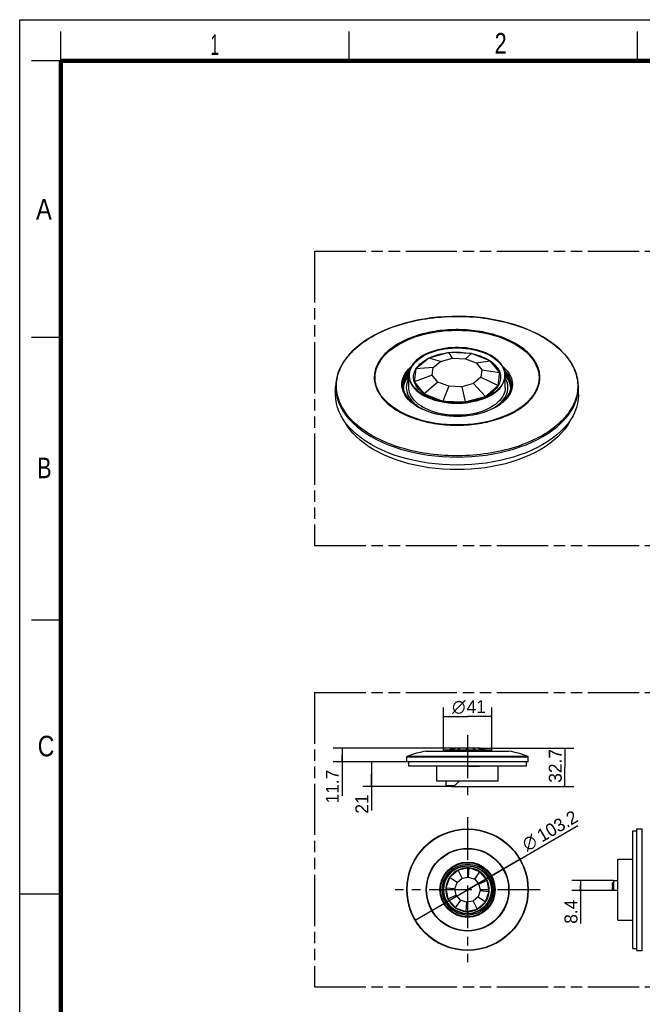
# Model space of a CAD drawing. Header units: millimetres. Extents: x 0 to 210, y 0 to 297.
# Tile 2 of 7: x 0 to 106, y 130 to 297. Entities that reach past the tile are written whole.
import ezdxf
from ezdxf.enums import TextEntityAlignment as Align

# ---------------------------------------------------------------- set-up
doc = ezdxf.new("R2010")
doc.units = ezdxf.units.MM
doc.header["$LTSCALE"] = 19.36
doc.linetypes.add('CENTER', pattern=[0.6, 0.375, -0.075, 0.075, -0.075])
doc.linetypes.add('PHANTOM', pattern=[0.8, 0.45, -0.05, 0.1, -0.05, 0.1, -0.05])
doc.layers.get('0').update_dxf_attribs({"linetype": 'CONTINUOUS'})
for name, color, linetype in [('DEFAULT_3', 7, 'PHANTOM'), ('Z_DIM_2D', 7, 'CONTINUOUS'), ('Z_START_DATUMS', 7, 'CONTINUOUS')]:
    doc.layers.add(name, color=color, linetype=linetype)
doc.styles.add('TEXTSTYLE_2', font='txt', dxfattribs={"width": 0.75})
doc.styles.add('TEXTSTYLE_3', font='tridonic-metric-print-light.otf')
doc.styles.add('TEXTSTYLE_4', font='gdt', dxfattribs={"width": 0.7})
doc.dimstyles.new('DIMSTYLE_1', dxfattribs={"dimtxt": 2.2, "dimasz": 3.5, "dimexe": 1.5, "dimexo": 0, "dimgap": 0.55, "dimtad": 1, "dimlfac": 5, "dimdsep": 46, "dimtxsty": 'TEXTSTYLE_3', "dimcen": 0.09, "dimclrt": 5, "dimazin": 2, "dimtp": 0.3, "dimtm": 0.3, "dimtfac": 1, "dimtofl": 0, "dimtmove": 0, "dimatfit": 3, "dimfxl": 0, "dimtolj": 1, "dimarcsym": 0})
doc.dimstyles.new('DIMSTYLE_3', dxfattribs={"dimtxt": 2.2, "dimasz": 3.5, "dimexe": 1.5, "dimexo": 0, "dimtad": 1, "dimlfac": 5, "dimdsep": 46, "dimtxsty": 'TEXTSTYLE_3', "dimcen": 0.09, "dimclrt": 5, "dimazin": 2, "dimtp": 0.3, "dimtm": 0.3, "dimtfac": 1, "dimtmove": 0, "dimatfit": 2, "dimfxl": 0, "dimtolj": 1, "dimarcsym": 0})
doc.dimstyles.new('DIMSTYLE_4', dxfattribs={"dimtxt": 2.2, "dimasz": 3.5, "dimexe": 1.5, "dimexo": 0, "dimgap": 0.55, "dimtad": 1, "dimlfac": 5, "dimdsep": 46, "dimtxsty": 'TEXTSTYLE_3', "dimcen": 0.09, "dimclrt": 5, "dimazin": 2, "dimtp": 0.2, "dimtm": 0.2, "dimtfac": 1, "dimtofl": 0, "dimtmove": 0, "dimatfit": 3, "dimfxl": 0, "dimtolj": 1, "dimarcsym": 0})

# ---------------------------------------------------------------- blocks, each defined once
blk = doc.blocks.new('*D5')
at = {"layer": 'Z_DIM_2D', "color": 2, "linetype": 'Continuous', "transparency": 16777216}
for p, q in [((76.13, 149.18), (94.88, 160.11)), ((85.05, 154.38), (76.13, 149.18)), ((67.21, 143.99), (76.13, 149.18))]:
    blk.add_line(p, q, dxfattribs=at)
at = {"layer": 'Z_DIM_2D', "color": 5, "linetype": 'Continuous', "transparency": 16777216}
for s, style, p in [('103.2', 'TEXTSTYLE_3', (88.76, 157.18)), ('n', 'TEXTSTYLE_4', (86.22, 155.7))]:
    blk.add_text(s, height=2.2, rotation=30.2311, dxfattribs=dict(at, style=style)).set_placement(p)
blk = doc.blocks.new('_NONE')
blk = doc.blocks.new('*D6')
at = {"layer": 'Z_DIM_2D', "color": 2, "linetype": 'Continuous', "transparency": 16777216}
for p, q in [((65.81, 170.9), (58.31, 170.9)), ((59.81, 170.9), (59.81, 168.8)), ((59.81, 166.7), (59.81, 168.8)), ((59.81, 168.8), (59.81, 162.62)), ((72.86, 166.7), (58.31, 166.7))]:
    blk.add_line(p, q, dxfattribs=at)
at = {"layer": 'Z_DIM_2D', "color": 5, "linetype": 'Continuous', "transparency": 16777216, "style": 'TEXTSTYLE_3'}
blk.add_text('21', height=2.2, rotation=90, dxfattribs=at).set_placement((59.26, 165.38), align=Align.RIGHT)
blk = doc.blocks.new('*D7')
at = {"layer": 'Z_DIM_2D', "color": 2, "linetype": 'Continuous', "transparency": 16777216}
for p, q in [((74.19, 173.24), (53.29, 173.24)), ((54.79, 173.24), (54.79, 172.07)), ((65.81, 170.9), (53.29, 170.9)), ((54.79, 170.9), (54.79, 172.07)), ((54.79, 172.07), (54.79, 165.12))]:
    blk.add_line(p, q, dxfattribs=at)
at = {"layer": 'Z_DIM_2D', "color": 5, "linetype": 'Continuous', "transparency": 16777216, "style": 'TEXTSTYLE_3'}
blk.add_text('11.7', height=2.2, rotation=90, dxfattribs=at).set_placement((54.24, 169.57), align=Align.RIGHT)
blk = doc.blocks.new('*D8')
at = {"layer": 'Z_DIM_2D', "color": 2, "linetype": 'Continuous', "transparency": 16777216}
for p, q in [((77.91, 173.24), (94.18, 173.24)), ((92.68, 173.24), (92.68, 169.97)), ((92.68, 166.7), (92.68, 169.97)), ((73.38, 166.7), (94.18, 166.7))]:
    blk.add_line(p, q, dxfattribs=at)
at = {"layer": 'Z_DIM_2D', "color": 5, "linetype": 'Continuous', "transparency": 16777216, "style": 'TEXTSTYLE_3'}
blk.add_text('32.7', height=2.2, rotation=90, dxfattribs=at).set_placement((92.13, 170.22), align=Align.CENTER)
blk = doc.blocks.new('*D9')
at = {"layer": 'Z_DIM_2D', "color": 2, "linetype": 'Continuous', "transparency": 16777216}
for p, q in [((100.9, 150.73), (93.84, 150.73)), ((95.34, 150.73), (95.34, 149.89)), ((100.9, 149.05), (93.84, 149.05)), ((95.34, 149.05), (95.34, 149.89)), ((95.34, 149.89), (95.34, 143.46))]:
    blk.add_line(p, q, dxfattribs=at)
at = {"layer": 'Z_DIM_2D', "color": 5, "linetype": 'Continuous', "transparency": 16777216, "style": 'TEXTSTYLE_3'}
blk.add_text('8.4', height=2.2, rotation=90, dxfattribs=at).set_placement((94.79, 147.49), align=Align.RIGHT)
blk = doc.blocks.new('*D14')
at = {"layer": 'Z_DIM_2D', "color": 2, "linetype": 'Continuous', "transparency": 16777216}
for p, q in [((72.03, 172.94), (72.03, 180.13)), ((80.23, 172.94), (80.23, 180.13)), ((72.03, 178.63), (76.13, 178.63)), ((80.23, 178.63), (76.13, 178.63))]:
    blk.add_line(p, q, dxfattribs=at)
at = {"layer": 'Z_DIM_2D', "color": 5, "linetype": 'Continuous', "transparency": 16777216}
for s, style, p in [('n', 'TEXTSTYLE_4', (74.64, 179.18)), ('41', 'TEXTSTYLE_3', (77.6, 179.18))]:
    blk.add_text(s, height=2.2, dxfattribs=dict(at, style=style)).set_placement(p, align=Align.CENTER)

msp = doc.modelspace()

# ---------------------------------------------------------------- linework, layer by layer
at = {"color": 2, "linetype": 'Continuous'}
for p, q in [((0, 0), (0, 297)), ((0, 297), (210, 297)), ((7, 290), (7, 295)), ((56, 290), (56, 295)), ((105, 290), (105, 295)), ((7, 290), (2, 290)), ((7, 243), (2, 243)), ((7, 195), (2, 195)), ((0, 148.5), (7, 148.5))]:
    msp.add_line(p, q, dxfattribs=at)
at = {"color": 7, "linetype": 'Continuous'}
for p, q in [((69.5162, 239.4832), (67.3572, 237.6564)), ((72.9681, 240.442), (69.5162, 239.4832)), ((71.5374, 238.9426), (69.5162, 239.4832)), ((71.5374, 238.9426), (73.5432, 239.4998)), ((73.5432, 239.4998), (72.9681, 240.442)), ((76.7878, 240.2759), (72.9681, 240.442)), ((73.5432, 239.4998), (75.7628, 239.4033)), ((75.7628, 239.4033), (76.7878, 240.2759)), ((75.7628, 239.4033), (77.6014, 238.6789)), ((79.9519, 239.0294), (76.7878, 240.2759)), ((67.3572, 237.6564), (67.0695, 235.4511)), ((70.2829, 237.8811), (67.3572, 237.6564)), ((70.1157, 236.5997), (70.2829, 237.8811)), ((70.2829, 237.8811), (71.5374, 238.9426)), ((77.6014, 238.6789), (79.9519, 239.0294)), ((77.6014, 238.6789), (78.5664, 237.5209)), ((81.6126, 237.0365), (79.9519, 239.0294)), ((65.6716, 235.8863), (65.4941, 235.5326)), ((65.9206, 237.2014), (65.6677, 236.8489)), ((65.6732, 235.8888), (65.6732, 236.3184)), ((66.0613, 236.8545), (66.0829, 236.8648)), ((66.0829, 236.8648), (66.1684, 236.9142)), ((66.1411, 234.5128), (66.1411, 236.5704)), ((70.1157, 236.5997), (67.0695, 235.4511)), ((71.0807, 235.4417), (70.1157, 236.5997)), ((78.3992, 236.2395), (77.1447, 235.178)), ((78.5664, 237.5209), (78.3992, 236.2395)), ((78.3992, 236.2395), (81.3249, 234.8312)), ((78.5664, 237.5209), (81.6126, 237.0365)), ((81.3249, 234.8312), (81.6126, 237.0365)), ((82.5411, 234.5128), (82.5411, 236.5704)), ((53.7011, 233.2391), (53.7011, 234.5979)), ((65.0841, 234.9812), (65.1077, 234.5999)), ((65.1077, 234.5999), (65.1783, 234.2206)), ((65.165, 234.9288), (65.1506, 234.6978)), ((65.186, 235.0406), (65.3452, 235.1324)), ((67.0695, 235.4511), (68.7302, 233.4582)), ((71.0807, 235.4417), (68.7302, 233.4582)), ((72.9193, 234.7174), (71.0807, 235.4417)), ((72.9193, 234.7174), (71.8943, 232.2118)), ((75.1389, 234.6208), (72.9193, 234.7174)), ((77.1447, 235.178), (75.1389, 234.6208)), ((75.1389, 234.6208), (75.714, 232.0457)), ((77.1447, 235.178), (79.1659, 233.0044)), ((79.1659, 233.0044), (81.3249, 234.8312)), ((83.488, 234.3335), (83.4817, 234.4505)), ((83.5316, 234.6998), (83.5183, 234.9191)), ((94.9811, 233.2391), (94.9811, 234.5979)), ((68.7302, 233.4582), (71.8943, 232.2118)), ((75.714, 232.0457), (79.1659, 233.0044)), ((67.6513, 231.2872), (67.7954, 231.2021)), ((67.7943, 231.2028), (68.2815, 230.9412)), ((71.8943, 232.2118), (75.714, 232.0457)), ((69.0902, 172.7206), (69.1068, 172.722)), ((69.1068, 172.722), (83.1516, 172.722)), ((72.0292, 172.722), (72.0292, 172.9388)), ((72.0292, 172.9388), (80.2292, 172.9388)), ((73.9853, 173.2388), (73.0579, 172.9388)), ((74.1918, 173.2388), (73.3537, 172.9388)), ((78.2731, 173.2388), (73.9853, 173.2388)), ((74.9174, 173.2388), (74.3932, 172.9388)), ((75.9677, 173.2388), (75.8979, 172.9388)), ((77.0613, 173.2388), (77.4645, 172.9388)), ((77.9051, 173.2388), (78.6733, 172.9388)), ((78.2731, 173.2388), (79.2005, 172.9388)), ((80.2292, 172.722), (80.2292, 172.9388)), ((83.1682, 172.7206), (83.1516, 172.722)), ((65.8092, 170.8988), (65.8092, 171.7309)), ((86.4492, 170.8988), (65.8092, 170.8988)), ((66.1292, 170.1988), (66.1292, 170.8988)), ((86.1292, 170.1988), (86.1292, 170.8988)), ((86.4492, 170.8988), (86.4492, 171.7309)), ((86.1292, 170.1988), (66.1292, 170.1988)), ((70.9292, 167.6388), (70.9292, 170.1988)), ((81.3292, 167.6388), (81.3292, 170.1988)), ((81.3292, 167.6388), (70.9292, 167.6388)), ((72.4592, 167.6388), (72.4592, 166.8988)), ((73.9592, 166.8988), (74.6992, 167.6388)), ((72.4592, 166.8988), (73.9592, 166.8988)), ((72.8592, 166.6988), (72.8592, 166.8988)), ((73.3792, 166.6988), (72.8592, 166.6988)), ((73.3792, 166.8988), (73.3792, 166.6988)), ((104.2026, 139.1824), (104.2026, 159.1824)), ((104.2026, 159.1824), (104.9026, 159.1824)), ((104.9026, 138.8624), (104.9026, 159.5024)), ((104.9026, 159.5024), (105.7347, 159.5024)), ((101.6426, 143.9824), (101.6426, 154.3824)), ((101.6426, 154.3824), (104.2026, 154.3824)), ((74.5251, 152.5166), (73.0729, 151.2679)), ((76.4071, 152.8719), (74.5251, 152.5166)), ((75.1971, 151.1198), (74.5251, 152.5166)), ((76.2907, 151.3263), (76.4071, 152.8719)), ((78.2147, 152.2387), (76.4071, 152.8719)), ((77.341, 150.9583), (78.2147, 152.2387)), ((79.4634, 150.7865), (78.2147, 152.2387)), ((73.0729, 151.2679), (72.4397, 149.4603)), ((74.3532, 150.3942), (73.0729, 151.2679)), ((74.3532, 150.3942), (75.1971, 151.1198)), ((75.1971, 151.1198), (76.2907, 151.3263)), ((76.2907, 151.3263), (77.341, 150.9583)), ((77.341, 150.9583), (78.0666, 150.1145)), ((78.0666, 150.1145), (79.4634, 150.7865)), ((79.8187, 148.9045), (79.4634, 150.7865)), ((100.9026, 150.7324), (100.9026, 149.0524)), ((100.9026, 150.7324), (101.6426, 150.7324)), ((72.4397, 149.4603), (72.795, 147.5783)), ((73.9853, 149.3439), (72.4397, 149.4603)), ((73.9853, 149.3439), (74.3532, 150.3942)), ((74.1918, 148.2503), (73.9853, 149.3439)), ((78.2731, 149.0209), (77.9051, 147.9706)), ((78.0666, 150.1145), (78.2731, 149.0209)), ((78.2731, 149.0209), (79.8187, 148.9045)), ((79.1855, 147.0969), (79.8187, 148.9045)), ((100.7026, 150.3324), (100.7026, 149.8124)), ((100.7026, 150.3324), (100.9026, 150.3324)), ((100.7026, 149.8124), (100.9026, 149.8124)), ((100.7026, 149.6924), (100.7026, 149.1724)), ((100.7026, 149.6924), (100.9026, 149.6924)), ((100.7026, 149.1724), (100.9026, 149.1724)), ((101.6426, 149.0524), (100.9026, 149.0524)), ((74.1918, 148.2503), (72.795, 147.5783)), ((72.795, 147.5783), (74.0437, 146.1261)), ((74.9174, 147.4064), (74.0437, 146.1261)), ((74.9174, 147.4064), (74.1918, 148.2503)), ((75.9677, 147.0385), (74.9174, 147.4064)), ((77.0613, 147.245), (75.9677, 147.0385)), ((77.9051, 147.9706), (77.0613, 147.245)), ((77.0613, 147.245), (77.7333, 145.8482)), ((77.9051, 147.9706), (79.1855, 147.0969)), ((74.0437, 146.1261), (75.8513, 145.4928)), ((75.9677, 147.0385), (75.8513, 145.4928)), ((75.8513, 145.4928), (77.7333, 145.8482)), ((77.7333, 145.8482), (79.1855, 147.0969)), ((101.6426, 143.9824), (104.2026, 143.9824)), ((104.2026, 139.1824), (104.9026, 139.1824)), ((104.9026, 138.8624), (105.7347, 138.8624))]:
    msp.add_line(p, q, dxfattribs=at)
at = {"color": 9, "linetype": 'Continuous'}
for p, q in [((66.0829, 236.4888), (66.0829, 236.8648)), ((65.7237, 234.8734), (65.7012, 234.5179)), ((65.7012, 234.5179), (65.7225, 234.1623)), ((65.7902, 235.227), (65.7237, 234.8734)), ((83.389, 234.94), (83.5276, 234.7649)), ((83.6409, 234.2584), (83.5218, 233.8773)), ((65.3262, 233.5021), (65.1603, 233.8773)), ((82.8919, 233.7987), (82.9584, 234.1523)), ((67.422, 231.5253), (67.8092, 231.2477)), ((68.1884, 230.9308), (67.6975, 231.1947)), ((67.8092, 231.2477), (68.2317, 230.9856)), ((68.2317, 230.9856), (68.5225, 230.8294)), ((80.1332, 230.8152), (80.4504, 230.9857)), ((80.4504, 230.9857), (80.8712, 231.2467)), ((82.0827, 229.5001), (81.3084, 229.222)), ((67.501, 223.5845), (66.9465, 223.7029)), ((69.0902, 172.7206), (83.1682, 172.7206)), ((65.8092, 171.7309), (86.4492, 171.7309)), ((65.8908, 171.8239), (65.8724, 171.8239)), ((86.3859, 171.8239), (65.8908, 171.8239)), ((105.7347, 159.5024), (105.7347, 138.8624)), ((105.8277, 159.4209), (105.8277, 159.4391)), ((105.8277, 138.9256), (105.8277, 159.4209))]:
    msp.add_line(p, q, dxfattribs=at)
at = {"color": 7, "linetype": 'Continuous', "const_width": 0.7}
for points in [[(7, 7), (7, 290)], [(7, 290), (203, 290)]]:
    msp.add_lwpolyline(points, dxfattribs=at)
at = {"color": 7, "linetype": 'Continuous'}
for points in [[(88.8943, 243.1156), (88.0069, 243.5985), (87.0725, 244.0499), (86.0943, 244.4684), (85.0756, 244.8526), (84.0197, 245.2013), (82.9305, 245.5132), (81.8119, 245.7873), (80.6677, 246.0228), (79.5018, 246.2187), (78.3182, 246.3745), (77.1211, 246.4898), (75.9144, 246.564), (74.7024, 246.597), (73.4891, 246.5886), (72.2788, 246.5389), (71.0756, 246.4481), (69.8836, 246.3164), (68.7069, 246.1443), (67.5497, 245.9324), (66.4157, 245.6814), (65.3089, 245.392), (64.2332, 245.0653), (63.1923, 244.7024), (62.1897, 244.3044), (61.2289, 243.8726), (60.3133, 243.4085), (59.4462, 242.9137), (58.6306, 242.3898), (57.8693, 241.8386), (57.1651, 241.2621), (56.5206, 240.6622), (55.9382, 240.0413), (55.42, 239.4018), (54.9677, 238.7458), (54.5827, 238.0755), (54.2662, 237.3935), (54.0193, 236.7022), (53.8425, 236.0041), (53.7364, 235.3019), (53.7011, 234.5979)], [(94.9811, 234.5979), (94.9487, 235.2713), (94.8516, 235.9431), (94.69, 236.6112), (94.464, 237.2735), (94.1741, 237.9281), (93.821, 238.5727), (93.4057, 239.2052), (92.9295, 239.8233), (92.394, 240.4248), (91.8007, 241.0077), (91.1519, 241.57), (90.4496, 242.1099), (89.6963, 242.6256), (88.8943, 243.1156)], [(80.1393, 239.918), (79.6881, 240.1596), (79.2096, 240.3799), (78.7022, 240.5794), (78.1706, 240.7566), (77.6176, 240.9102), (77.0468, 241.0394), (76.4624, 241.1435), (75.866, 241.222), (75.2595, 241.2747), (74.6473, 241.3013), (74.0335, 241.3012), (73.4216, 241.2747), (72.8154, 241.2219), (72.218, 241.1432), (71.6329, 241.0389), (71.0629, 240.9098), (70.5111, 240.7564), (69.9805, 240.5797), (69.4742, 240.3805), (68.9949, 240.1601), (68.5455, 239.9195), (68.1284, 239.6603), (67.7462, 239.3838), (67.4006, 239.0916), (67.0941, 238.7854), (66.8278, 238.4669), (66.6036, 238.1379), (66.4225, 237.8001), (66.2857, 237.4554), (66.1937, 237.1058), (66.1473, 236.7531), (66.1411, 236.5702)], [(66.3904, 237.4395), (66.5249, 237.7798), (66.7031, 238.1132), (66.9237, 238.438), (67.1859, 238.7523), (67.4879, 239.0546), (67.8284, 239.3431), (68.2052, 239.6162), (68.6164, 239.8723), (69.0595, 240.1099), (69.5322, 240.3277), (70.0315, 240.5246), (70.5549, 240.6993), (71.0993, 240.851), (71.6618, 240.9787), (72.2391, 241.0819), (72.8283, 241.1598), (73.4259, 241.2123), (74.0287, 241.2387), (74.6335, 241.2392), (75.2369, 241.2135), (75.8353, 241.1619), (76.4244, 241.0848), (77.0024, 240.9824), (77.5673, 240.8548), (78.1148, 240.7031), (78.6411, 240.5279), (79.1434, 240.3306), (79.6168, 240.1128), (80.0629, 239.8739)], [(67.3595, 237.6583), (67.4964, 237.8663), (67.652, 238.0699), (67.8266, 238.2694), (68.0193, 238.4636), (68.2292, 238.6516), (68.4558, 238.8329), (68.6987, 239.0073), (68.9568, 239.1739), (69.2284, 239.3318), (69.514, 239.4813)], [(80.0629, 239.8739), (80.4758, 239.6169), (80.8524, 239.3442), (81.1935, 239.0552), (81.4963, 238.7523), (81.7588, 238.4372), (81.9798, 238.1121), (82.1576, 237.7791), (82.2919, 237.4393), (82.382, 237.0938), (82.4274, 236.745), (82.4272, 236.3953), (82.382, 236.0467), (82.2917, 235.7013), (82.1572, 235.361), (81.979, 235.0276), (81.7584, 234.7028), (81.4962, 234.3885), (81.1942, 234.0862), (80.8537, 233.7977), (80.4769, 233.5246), (80.0657, 233.2686), (79.6226, 233.0309), (79.1499, 232.8131), (78.6506, 232.6162), (78.1272, 232.4415), (77.5828, 232.2898), (77.0203, 232.1621), (76.443, 232.0589), (75.8538, 231.981), (75.2562, 231.9285), (74.6534, 231.9021), (74.0486, 231.9016), (73.4452, 231.9273), (72.8468, 231.9789), (72.2577, 232.0561), (71.6797, 232.1585), (71.1148, 232.286), (70.5673, 232.4377), (70.041, 232.6129), (69.5387, 232.8102), (69.0653, 233.028), (68.6192, 233.2669)], [(69.52, 239.4842), (69.8961, 239.6589), (70.2903, 239.8186), (70.7038, 239.9638), (71.1332, 240.0933), (71.5764, 240.2062), (72.0309, 240.3021), (72.4932, 240.3803), (72.9643, 240.4409)], [(72.9722, 240.4418), (73.4492, 240.4845), (73.929, 240.509), (74.4128, 240.5154), (74.8968, 240.5036), (75.3784, 240.4734), (75.8551, 240.4253), (76.3231, 240.3595), (76.7836, 240.276)], [(76.7914, 240.2744), (77.3049, 240.1579), (77.8001, 240.0201), (78.2785, 239.8605), (78.7356, 239.6806), (79.1666, 239.4821), (79.573, 239.2645)], [(79.573, 239.2645), (79.6707, 239.207), (79.766, 239.1488), (79.8587, 239.09), (79.9491, 239.0305)], [(82.541, 236.5706), (82.5357, 236.7415), (82.4905, 237.0946), (82.4, 237.4447), (82.2646, 237.7894), (82.0848, 238.1275), (81.861, 238.4579), (81.5948, 238.7782), (81.2873, 239.0861), (80.9409, 239.38), (80.5586, 239.657), (80.1393, 239.918)], [(66.3857, 237.7072), (66.2164, 237.5425), (65.9206, 237.2014)], [(67.0698, 235.4534), (67.0082, 235.6731), (66.9667, 235.8943), (66.9452, 236.1175), (66.9438, 236.3413), (66.9628, 236.5647), (67.002, 236.7872), (67.0614, 237.0083), (67.1405, 237.2271), (67.239, 237.4422), (67.3569, 237.6541)], [(79.9536, 239.0273), (80.1972, 238.8548), (80.4248, 238.6752), (80.6367, 238.4882), (80.8317, 238.2948)], [(80.8317, 238.2948), (81.0087, 238.0958), (81.1674, 237.8918), (81.3075, 237.6832), (81.4284, 237.4708), (81.5295, 237.2561), (81.6109, 237.0385)], [(65.6677, 236.8489), (65.459, 236.4869), (65.2956, 236.1172), (65.1783, 235.7418), (65.1077, 235.3625), (65.0841, 234.9812)], [(65.7225, 236.4039), (65.5152, 236.0446), (65.3525, 235.6778), (65.2357, 235.3052), (65.165, 234.9288)], [(66.1411, 236.5654), (65.8891, 236.2334), (65.6716, 235.8863)], [(66.1783, 236.9894), (65.9739, 236.7537), (65.7225, 236.4039)], [(66.1411, 236.5702), (66.1464, 236.3993), (66.1916, 236.0462), (66.2821, 235.6961), (66.4175, 235.3514), (66.5973, 235.0133), (66.8211, 234.6829), (67.0873, 234.3626), (67.3948, 234.0547), (67.7412, 233.7608), (68.1235, 233.4838), (68.5428, 233.2228)], [(68.6192, 233.2669), (68.2063, 233.5239), (67.8297, 233.7966), (67.4886, 234.0856), (67.1858, 234.3885), (66.9233, 234.7036), (66.7023, 235.0288), (66.5245, 235.3618), (66.3902, 235.7015), (66.3001, 236.0471), (66.2547, 236.3958), (66.2549, 236.7455), (66.3001, 237.0941), (66.3904, 237.4395)], [(68.5428, 233.2228), (68.994, 232.9812), (69.4725, 232.7609), (69.9799, 232.5614), (70.5115, 232.3842), (71.0645, 232.2306), (71.6353, 232.1014), (72.2197, 231.9974), (72.8161, 231.9188), (73.4226, 231.8661), (74.0348, 231.8395), (74.6486, 231.8396), (75.2605, 231.8661), (75.8667, 231.9189), (76.4641, 231.9976), (77.0492, 232.1019), (77.6192, 232.231), (78.171, 232.3844), (78.7016, 232.5611), (79.2079, 232.7603), (79.6872, 232.9807), (80.1366, 233.2213), (80.5537, 233.4805), (80.9359, 233.757), (81.2815, 234.0492), (81.588, 234.3554), (81.8543, 234.6739), (82.0785, 235.0029), (82.2596, 235.3407), (82.3964, 235.6854), (82.4884, 236.035), (82.5348, 236.3877), (82.541, 236.5706)], [(81.6123, 237.0342), (81.6739, 236.8145), (81.7154, 236.5933), (81.7369, 236.3701), (81.7383, 236.1463), (81.7193, 235.923), (81.6801, 235.7005), (81.6207, 235.4793), (81.5416, 235.2605), (81.4431, 235.0454), (81.3252, 234.8335)], [(83.5183, 234.9191), (83.4486, 235.296), (83.3329, 235.669), (83.1715, 236.0358), (82.9651, 236.3953), (82.7138, 236.7466), (82.504, 236.9893)], [(83.1884, 235.5318), (83.0108, 235.8856), (82.7933, 236.2329), (82.5411, 236.5655)], [(65.1411, 234.8671), (65.1598, 234.5354), (65.2158, 234.206)], [(65.1783, 234.2206), (65.2956, 233.8452), (65.4591, 233.4755), (65.6677, 233.1135), (65.9206, 232.761), (66.2164, 232.4199), (66.5536, 232.0918), (66.9305, 231.7784), (67.3451, 231.4813), (67.6513, 231.2872)], [(65.2182, 234.5614), (65.1875, 234.415), (65.1844, 234.3907)], [(65.2589, 234.8139), (65.2004, 234.451), (65.1941, 234.3335)], [(65.2158, 234.206), (65.3085, 233.8801), (65.4371, 233.559), (65.6006, 233.2441), (65.7983, 232.9361), (66.0293, 232.636), (66.2927, 232.3447), (66.5877, 232.0632)], [(65.4941, 235.5326), (65.3566, 235.1748), (65.2589, 234.8139)], [(68.5428, 231.1652), (68.1244, 231.4257), (67.7428, 231.702), (67.3971, 231.9949), (67.0903, 232.3018), (66.8243, 232.6211), (66.6004, 232.9506), (66.4202, 233.2881), (66.2841, 233.6323), (66.1928, 233.9825), (66.1468, 234.336), (66.1411, 234.5126)], [(68.7285, 233.4603), (68.4849, 233.6328), (68.2573, 233.8124), (68.0454, 233.9994), (67.8504, 234.1928), (67.6734, 234.3918), (67.5147, 234.5958), (67.3746, 234.8044), (67.2537, 235.0168), (67.1526, 235.2315), (67.0712, 235.4491)], [(82.541, 234.5131), (82.5352, 234.3353), (82.4893, 233.982), (82.3978, 233.632), (82.2615, 233.2871), (82.0809, 232.9493), (81.8573, 232.6202), (81.5916, 232.3017), (81.2856, 231.9953), (80.9405, 231.703), (80.5587, 231.4263), (80.142, 231.1669), (79.693, 230.926), (79.2141, 230.7053), (78.7081, 230.5058), (78.1777, 230.3288), (77.6261, 230.1751), (77.0561, 230.0457), (76.471, 229.9411), (75.874, 229.8621), (75.2684, 229.809), (74.6575, 229.7822), (74.0447, 229.7817), (73.4332, 229.8078), (72.8268, 229.86), (72.2298, 229.9382), (71.6441, 230.042), (71.0718, 230.1712), (70.517, 230.3249), (69.9836, 230.5024), (69.4747, 230.7024), (68.9949, 230.9232), (68.5428, 231.1652)], [(81.3226, 234.8293), (81.1857, 234.6213), (81.0301, 234.4177), (80.8555, 234.2182), (80.6628, 234.024), (80.4529, 233.8361), (80.2263, 233.6547), (79.9834, 233.4803), (79.7253, 233.3137), (79.4537, 233.1558), (79.1681, 233.0063)], [(83.4817, 234.4505), (83.4234, 234.8131), (83.3257, 235.174), (83.1884, 235.5318)], [(83.3737, 233.8804), (83.4663, 234.2062), (83.5223, 234.5355), (83.5411, 234.8671)], [(83.4977, 234.3908), (83.4947, 234.4149), (83.4704, 234.5306)], [(59.7464, 224.8129), (58.8907, 225.3379), (58.0938, 225.8899), (57.3545, 226.4701), (56.677, 227.075), (56.0644, 227.7023), (55.5188, 228.3493), (55.0427, 229.0127), (54.6368, 229.6917), (54.3017, 230.3858), (54.0393, 231.0907), (53.8516, 231.8032), (53.7386, 232.5207), (53.7013, 233.2394)], [(94.9808, 233.2387), (94.9432, 232.5174), (94.8306, 231.8026), (94.6436, 231.0931), (94.3823, 230.3899), (94.0478, 229.6963), (93.6405, 229.0148), (93.1626, 228.3484), (92.6157, 227.7002), (92.0024, 227.0724), (91.3244, 226.4674), (90.5849, 225.8874), (89.7862, 225.3345), (88.9316, 224.8106), (88.0239, 224.3176), (87.0667, 223.8572), (86.0633, 223.4311), (85.0173, 223.0407), (83.9324, 222.6876), (82.8125, 222.3727), (81.6611, 222.0974), (80.4832, 221.8626), (79.2835, 221.6695), (78.0666, 221.5185), (76.8381, 221.4102), (75.5998, 221.3449), (74.3532, 221.3229), (73.1053, 221.3441), (71.8624, 221.409), (70.6285, 221.5171), (69.4077, 221.6683), (68.2059, 221.8613), (67.0302, 222.0953), (65.8815, 222.3696), (64.7608, 222.6842), (63.6738, 223.0376), (62.6249, 223.4287), (61.618, 223.856), (60.6592, 224.3172), (59.7464, 224.8129)], [(69.1091, 233.2231), (69.0114, 233.2806), (68.9161, 233.3388), (68.8234, 233.3976), (68.733, 233.4571)], [(71.8907, 232.2132), (71.3772, 232.3297), (70.882, 232.4675), (70.4036, 232.6271), (69.9465, 232.807), (69.5155, 233.0055), (69.1091, 233.2231)], [(79.1621, 233.0034), (78.786, 232.8287), (78.3918, 232.669), (77.9783, 232.5238), (77.5489, 232.3943), (77.1057, 232.2814), (76.6512, 232.1855), (76.1889, 232.1073), (75.7178, 232.0467)], [(81.0308, 231.2872), (81.4138, 231.5333), (81.7688, 231.7924), (82.0944, 232.0632), (82.3894, 232.3448), (82.6529, 232.6361), (82.8839, 232.9363), (83.0816, 233.2443), (83.2452, 233.5593), (83.3737, 233.8804)], [(66.9132, 231.7924), (67.2683, 231.5334), (67.6513, 231.2872)], [(68.2815, 230.9412), (68.8012, 230.7001), (69.3506, 230.4809), (69.9269, 230.285), (70.5272, 230.1134), (71.1482, 229.9671), (71.7865, 229.847), (72.4387, 229.7538), (73.1012, 229.6881), (73.7706, 229.6502), (74.443, 229.6404), (75.115, 229.6587), (75.7827, 229.7051), (76.4427, 229.7792), (77.0912, 229.8807), (77.7249, 230.0089), (78.3402, 230.1631), (78.9339, 230.3423), (79.5027, 230.5456), (80.0437, 230.7718)], [(75.7099, 232.0458), (75.2329, 232.0031), (74.7531, 231.9786), (74.2693, 231.9722), (73.7853, 231.984), (73.3037, 232.0142), (72.827, 232.0623), (72.359, 232.1281), (71.8985, 232.2116)], [(80.0437, 230.7718), (80.5539, 231.0195), (81.0308, 231.2872)], [(60.199, 223.9311), (59.37, 224.4396), (58.598, 224.9743), (57.8818, 225.5364), (57.2253, 226.1225), (56.6318, 226.7302), (56.103, 227.3571), (55.6417, 227.9999), (55.2483, 228.6577), (55.1469, 228.8675)], [(93.5363, 228.8695), (93.4367, 228.663), (93.042, 228.0027), (92.579, 227.3569), (92.0491, 226.7288), (91.4548, 226.1205), (90.7979, 225.5344), (90.0814, 224.9724), (89.3077, 224.4367), (88.4798, 223.9291), (87.6004, 223.4515), (86.6731, 223.0055), (85.7009, 222.5926), (84.6875, 222.2143), (83.6363, 221.8721), (82.5511, 221.5669), (81.4353, 221.3001), (80.2938, 221.0724), (79.1313, 220.8853), (77.952, 220.7389), (76.7612, 220.634), (75.5607, 220.5706), (74.3522, 220.5493), (73.1425, 220.5699), (71.9379, 220.6329), (70.7421, 220.7376), (69.5592, 220.8841), (68.3948, 221.0713), (67.2557, 221.298), (66.1427, 221.5638), (65.0569, 221.8687), (64.0037, 222.2111), (62.9875, 222.5901), (62.012, 223.0041), (61.0832, 223.4508), (60.199, 223.9311)]]:
    msp.add_lwpolyline(points, dxfattribs=at)
at = {"color": 9, "linetype": 'Continuous'}
for points in [[(54.3543, 232.0832), (54.2207, 232.4423), (54.1072, 232.8013), (54.0145, 233.1555), (53.9407, 233.5088), (53.8851, 233.8647), (53.8482, 234.2206), (53.8298, 234.5748), (53.8299, 234.9284), (53.8484, 235.2828), (53.8852, 235.6357), (53.9396, 235.9846), (54.0115, 236.3314), (54.1012, 236.6774), (54.2085, 237.0215), (54.3331, 237.3628), (54.475, 237.7016), (54.6346, 238.0388), (54.8105, 238.3716), (55.0004, 238.6967), (55.2055, 239.017), (55.4263, 239.3335), (55.6642, 239.648), (55.9225, 239.9639), (56.1986, 240.277), (56.4888, 240.5835), (56.7966, 240.8869), (57.1266, 241.1909), (57.4747, 241.4909), (57.8383, 241.7844), (58.2151, 242.0699), (58.5997, 242.3438), (58.9964, 242.6098), (59.4081, 242.8698), (59.8358, 243.1242), (60.2834, 243.375), (60.746, 243.6187), (61.2154, 243.8514), (61.7028, 244.0784), (62.2222, 244.3054), (62.7607, 244.5254), (63.3092, 244.7347), (63.8657, 244.9325), (64.4229, 245.1168), (64.9863, 245.2899), (65.5617, 245.4536), (66.1429, 245.6062), (66.7239, 245.7463), (67.3094, 245.8755), (67.9024, 245.9945), (68.5024, 246.1032), (69.1109, 246.2017), (69.7254, 246.2894), (70.3457, 246.3663), (70.9661, 246.4317), (71.5786, 246.4852), (72.1899, 246.5277), (72.8055, 246.5598), (73.4214, 246.5812), (74.035, 246.5918), (74.6478, 246.5918), (75.2617, 246.5811), (75.8731, 246.56), (76.4782, 246.5286), (77.0797, 246.487), (77.6799, 246.4351), (78.2767, 246.3731), (78.8686, 246.301), (79.4562, 246.219), (80.041, 246.1267), (80.618, 246.0249), (81.1811, 245.9153), (81.7356, 245.7968), (82.2839, 245.6693), (82.8282, 245.5319), (83.3736, 245.3832), (83.9138, 245.2245), (84.4428, 245.0575), (84.9666, 244.8805), (85.4915, 244.6907), (86.0096, 244.4904), (86.5162, 244.2815), (87.0098, 244.0646), (87.4866, 243.8418), (87.9505, 243.6114), (88.4042, 243.372), (88.8462, 243.1243)], [(84.2957, 241.9612), (83.9578, 242.15), (83.6096, 242.3318), (83.2536, 242.5056), (82.8845, 242.674), (82.495, 242.8397), (82.0922, 242.9989), (81.6803, 243.1499), (81.2634, 243.2913), (80.8499, 243.4209), (80.4331, 243.5414), (80.0075, 243.6543), (79.5757, 243.759), (79.1377, 243.8554), (78.6943, 243.9434), (78.246, 244.0228), (77.7937, 244.0935), (77.3387, 244.1554), (76.8806, 244.2085), (76.4184, 244.2528), (75.9562, 244.2881), (75.4988, 244.3142), (75.0424, 244.3317), (74.5834, 244.3406), (74.1258, 244.3409), (73.6733, 244.3326), (73.2231, 244.3161), (72.7731, 244.2912), (72.325, 244.258), (71.8797, 244.2166), (71.4372, 244.167), (70.9967, 244.1091), (70.5615, 244.0433), (70.1358, 243.9706), (69.7161, 243.8906), (69.3005, 243.8029), (68.8891, 243.7076), (68.4813, 243.6043), (68.0787, 243.4934), (67.6847, 243.3759), (67.2933, 243.25), (66.8973, 243.1127), (66.5054, 242.9665), (66.1227, 242.8131), (65.7512, 242.6535), (65.3953, 242.4899), (65.0505, 242.3207), (64.7145, 242.1446), (64.3863, 241.9612), (64.0633, 241.7685), (63.7501, 241.5688), (63.4521, 241.3656), (63.1621, 241.1543), (62.8732, 240.9284), (62.5945, 240.6938), (62.3307, 240.4543), (62.084, 240.212), (61.8583, 239.9721), (61.6488, 239.7305), (61.4523, 239.4835), (61.2704, 239.2332), (61.1038, 238.9805), (60.9519, 238.725), (60.8146, 238.4665), (60.6923, 238.2057), (60.5855, 237.9435), (60.4938, 237.6797), (60.4173, 237.4135), (60.3563, 237.1472), (60.311, 236.8833), (60.2807, 236.6199), (60.2652, 236.355), (60.2646, 236.0909), (60.2789, 235.8295), (60.3075, 235.5693), (60.3507, 235.3093), (60.4082, 235.0503), (60.4799, 234.7928), (60.5659, 234.537), (60.6665, 234.2822), (60.7806, 234.0306), (60.9067, 233.7848), (61.0454, 233.5425), (61.1975, 233.3023), (61.3627, 233.0648), (61.5412, 232.83), (61.7327, 232.5983), (61.9356, 232.3715), (62.1531, 232.1461), (62.3899, 231.9182), (62.6421, 231.6927), (62.9064, 231.4728), (63.182, 231.2587), (63.4662, 231.0524), (63.7608, 230.8521), (64.0679, 230.6566), (64.3864, 230.4667)], [(64.4878, 230.5005), (63.8645, 230.8848), (63.286, 231.2917), (62.7549, 231.7196), (62.2734, 232.1667), (61.8435, 232.631), (61.4672, 233.1105), (61.146, 233.6032), (60.8813, 234.107), (60.6742, 234.6197), (60.5257, 235.1391), (60.4363, 235.663), (60.4064, 236.1892), (60.4363, 236.7154), (60.5257, 237.2393), (60.6742, 237.7587), (60.8812, 238.2714), (61.1459, 238.7752), (61.4671, 239.2679), (61.8435, 239.7474), (62.2733, 240.2117), (62.7548, 240.6588), (63.286, 241.0867), (63.8644, 241.4937), (64.4878, 241.8779), (65.1533, 242.2378), (65.8582, 242.5718), (66.5994, 242.8784), (67.3737, 243.1564), (68.1779, 243.4046), (69.0085, 243.6219), (69.8619, 243.8073), (70.7345, 243.9601), (71.6225, 244.0797), (72.5222, 244.1654), (73.4296, 244.217), (74.341, 244.2343), (75.2524, 244.217), (76.1598, 244.1654), (77.0595, 244.0797), (77.9475, 243.9601), (78.8201, 243.8073), (79.6735, 243.6219), (80.5041, 243.4046), (81.3083, 243.1565), (82.0827, 242.8785), (82.8239, 242.5718), (83.5287, 242.2378), (84.1943, 241.878)], [(88.8462, 243.1243), (89.2862, 242.8624), (89.7111, 242.5934), (90.1185, 242.3188), (90.5143, 242.035), (90.9051, 241.7362), (91.2826, 241.4277), (91.6422, 241.113), (91.9823, 240.7937), (92.2995, 240.4738), (92.5976, 240.1504), (92.8793, 239.8204), (93.1424, 239.4866), (93.3851, 239.1514), (93.6092, 238.8131), (93.8155, 238.4708), (94.004, 238.1243), (94.1752, 237.7722), (94.3278, 237.4164), (94.4614, 237.0573), (94.5749, 236.6983), (94.6676, 236.3442), (94.7414, 235.9909), (94.797, 235.635), (94.8339, 235.279), (94.8523, 234.9248), (94.8522, 234.5712), (94.8337, 234.2168), (94.7969, 233.864), (94.7425, 233.5151), (94.6706, 233.1683), (94.5809, 232.8222), (94.4736, 232.4781), (94.349, 232.1368)], [(84.1943, 241.878), (84.8176, 241.4937), (85.3961, 241.0868), (85.9272, 240.6588), (86.4087, 240.2118), (86.8386, 239.7475), (87.2149, 239.268), (87.5361, 238.7753), (87.8008, 238.2715), (88.0079, 237.7588), (88.1564, 237.2394), (88.2458, 236.7154), (88.2757, 236.1893), (88.2458, 235.6631), (88.1564, 235.1392), (88.0079, 234.6198), (87.8009, 234.1071), (87.5362, 233.6033), (87.215, 233.1106), (86.8386, 232.631), (86.4088, 232.1667), (85.9273, 231.7197), (85.3961, 231.2918), (84.8177, 230.8848), (84.1943, 230.5006), (83.5288, 230.1407), (82.8239, 229.8067), (82.0827, 229.5001)], [(82.1767, 229.4614), (82.5594, 229.6148), (82.9309, 229.7745), (83.2868, 229.938), (83.6316, 230.1072), (83.9676, 230.2833), (84.2958, 230.4667), (84.6188, 230.6594), (84.932, 230.8591), (85.23, 231.0623), (85.52, 231.2737), (85.8089, 231.4996), (86.0876, 231.7341), (86.3514, 231.9736), (86.5981, 232.2159), (86.8238, 232.4558), (87.0333, 232.6974), (87.2298, 232.9444), (87.4117, 233.1947), (87.5783, 233.4475), (87.7302, 233.703), (87.8675, 233.9615), (87.9898, 234.2222), (88.0966, 234.4844), (88.1883, 234.7483), (88.2648, 235.0145), (88.3258, 235.2808), (88.3711, 235.5447), (88.4014, 235.8081), (88.4169, 236.0729), (88.4175, 236.3371), (88.4032, 236.5985), (88.3746, 236.8587), (88.3314, 237.1187), (88.2739, 237.3777), (88.2022, 237.6351), (88.1162, 237.891), (88.0156, 238.1457), (87.9015, 238.3973), (87.7754, 238.6432), (87.6367, 238.8855), (87.4846, 239.1257), (87.3194, 239.3631), (87.1409, 239.598), (86.9494, 239.8296), (86.7465, 240.0565), (86.529, 240.2818), (86.2922, 240.5097), (86.04, 240.7352), (85.7757, 240.9552), (85.5001, 241.1692), (85.2159, 241.3756), (84.9213, 241.5759), (84.6142, 241.7713), (84.2957, 241.9612)], [(65.538, 236.9259), (65.7946, 237.2837), (66.0948, 237.6299), (66.4371, 237.963), (66.5684, 238.0722)], [(82.1147, 238.0714), (82.245, 237.963), (82.5872, 237.63), (82.8874, 237.2837), (83.1441, 236.926), (83.3559, 236.5586), (83.5218, 236.1834), (83.6409, 235.8023), (83.7126, 235.4173), (83.7365, 235.0304), (83.7126, 234.6434), (83.6409, 234.2584)], [(65.1603, 233.8773), (65.0412, 234.2583), (64.9695, 234.6433), (64.9456, 235.0303), (64.9695, 235.4173), (65.0412, 235.8023), (65.1603, 236.1834), (65.3262, 236.5585), (65.538, 236.9259)], [(65.1411, 234.8671), (65.1645, 235.246), (65.2347, 235.623), (65.3513, 235.9961), (65.5137, 236.3635)], [(65.5137, 236.3635), (65.7211, 236.7233), (65.9724, 237.0736), (66.2664, 237.4126), (66.2772, 237.4231)], [(66.1411, 236.0741), (66.0528, 235.9213), (65.9, 235.5768), (65.7902, 235.227)], [(82.4058, 237.4223), (82.4157, 237.4127), (82.7096, 237.0736), (82.961, 236.7233), (83.1684, 236.3635), (83.3308, 235.9961), (83.4474, 235.623), (83.5176, 235.246), (83.5411, 234.8671)], [(82.9596, 234.8634), (82.8943, 235.2173), (82.7857, 235.5676), (82.6341, 235.912), (82.5411, 236.0742)], [(82.6445, 236.4291), (83.0373, 236.1076), (83.2134, 235.9405)], [(53.7011, 234.5979), (53.7387, 233.8784), (53.8515, 233.1615), (54.0392, 232.4499), (54.3008, 231.7461), (54.6356, 231.0527), (55.0423, 230.3723), (55.5195, 229.7073), (56.0653, 229.0601), (56.6778, 228.4331), (57.3547, 227.8286), (58.0936, 227.2489), (58.8918, 226.6959), (59.7464, 226.1718)], [(81.6602, 223.456), (82.812, 223.7314), (83.933, 224.0466), (85.019, 224.4002), (86.066, 224.791), (87.0702, 225.2176), (88.028, 225.6784), (88.9358, 226.1718), (89.7904, 226.696), (90.5886, 227.2489), (91.3275, 227.8287), (92.0044, 228.4332), (92.6169, 229.0602), (93.1627, 229.7073), (93.6398, 230.3724), (94.0465, 231.0528), (94.3813, 231.7462), (94.643, 232.45), (94.8306, 233.1616), (94.9434, 233.8785), (94.9811, 234.5979)], [(82.9584, 234.1523), (82.9809, 234.5078), (82.9596, 234.8634)], [(67.6975, 231.1947), (67.2405, 231.4781), (66.8196, 231.7796), (66.4371, 232.0977), (66.0949, 232.4307), (65.7947, 232.7769), (65.538, 233.1347), (65.3262, 233.5021)], [(65.7225, 234.1623), (65.7878, 233.8084), (65.8964, 233.4581), (66.048, 233.1136), (66.2418, 232.776), (66.4776, 232.4462), (66.7538, 232.1266), (67.0693, 231.8191), (67.422, 231.5253)], [(80.8712, 231.2467), (81.2568, 231.5229), (81.6081, 231.815), (81.9227, 232.1207), (82.1985, 232.4386), (82.4345, 232.767), (82.6293, 233.1043), (82.7821, 233.4488), (82.8919, 233.7987)], [(83.5218, 233.8773), (83.3559, 233.5021), (83.1441, 233.1347), (82.8875, 232.777), (82.5873, 232.4307), (82.245, 232.0977), (81.8625, 231.7796), (81.4417, 231.4781)], [(59.8359, 226.3753), (59.3959, 226.6371), (58.971, 226.9062), (58.5636, 227.1807), (58.1678, 227.4646), (57.777, 227.7634), (57.3995, 228.0719), (57.0399, 228.3866), (56.6998, 228.706), (56.3826, 229.0258), (56.0845, 229.3492), (55.8028, 229.6792), (55.5397, 230.013), (55.297, 230.3483), (55.0729, 230.6866), (54.8666, 231.0289), (54.6781, 231.3755), (54.5069, 231.7275), (54.3543, 232.0832)], [(94.349, 232.1368), (94.2071, 231.798), (94.0475, 231.4609), (93.8716, 231.1282), (93.6817, 230.803), (93.4766, 230.4827), (93.2558, 230.1661), (93.0179, 229.8515), (92.7596, 229.5357), (92.4835, 229.2226), (92.1933, 228.9161), (91.8855, 228.6127), (91.5555, 228.3087), (91.2074, 228.0087), (90.8438, 227.7152), (90.467, 227.4297), (90.0824, 227.1557), (89.6857, 226.8897), (89.274, 226.6297), (88.8463, 226.3753), (88.3987, 226.1246), (87.9361, 225.8808), (87.4667, 225.6482), (86.9793, 225.4212), (86.4599, 225.1942), (85.9214, 224.9741), (85.3729, 224.7649), (84.8164, 224.5671), (84.2592, 224.3828), (83.6958, 224.2097), (83.1204, 224.0459), (82.5392, 223.8934), (81.9582, 223.7533), (81.3727, 223.6242), (80.7797, 223.5053), (80.1797, 223.3966), (79.5712, 223.298), (78.9567, 223.2102), (78.3364, 223.1333), (77.716, 223.068), (77.1035, 223.0145), (76.4922, 222.972), (75.8766, 222.9399), (75.2607, 222.9185), (74.6471, 222.9078), (74.0343, 222.9078), (73.4204, 222.9185), (72.809, 222.9398), (72.2039, 222.9712), (71.6024, 223.0127), (71.0022, 223.0645), (70.4054, 223.1265), (69.8135, 223.1986), (69.2259, 223.2807), (68.6411, 223.3731), (68.0641, 223.4748), (67.501, 223.5845)], [(81.4417, 231.4781), (80.9847, 231.1947), (80.4938, 230.9309), (79.9716, 230.6879), (79.4206, 230.4671), (78.8438, 230.2695), (78.2441, 230.0961), (77.6245, 229.948), (76.9881, 229.8257), (76.3382, 229.7299), (75.6782, 229.6612), (75.0114, 229.6198), (74.3411, 229.6059), (73.6708, 229.6198), (73.004, 229.6612), (72.3439, 229.7299), (71.6941, 229.8257), (71.0577, 229.9479), (70.4381, 230.0961), (69.8383, 230.2695), (69.2615, 230.467), (68.7106, 230.6879), (68.1884, 230.9308)], [(64.3864, 230.4667), (64.7243, 230.2779), (65.0725, 230.0961)], [(81.3084, 229.222), (80.5042, 228.9739), (79.6736, 228.7566), (78.8202, 228.5712), (77.9476, 228.4183), (77.0596, 228.2988), (76.1599, 228.213), (75.2525, 228.1614), (74.3411, 228.1442), (73.4297, 228.1614), (72.5223, 228.213), (71.6226, 228.2988), (70.7346, 228.4183), (69.862, 228.5711), (69.0086, 228.7566), (68.178, 228.9739), (67.3738, 229.222), (66.5994, 229.5), (65.8582, 229.8067), (65.1534, 230.1406), (64.4878, 230.5005)], [(65.0725, 230.0961), (65.4285, 229.9223), (65.7976, 229.754), (66.1871, 229.5883), (66.5899, 229.429), (67.0018, 229.278), (67.4187, 229.1366), (67.8322, 229.007), (68.249, 228.8865), (68.6746, 228.7736), (69.1064, 228.6689), (69.5444, 228.5726), (69.9878, 228.4846), (70.4361, 228.4052), (70.8884, 228.3344), (71.3434, 228.2725), (71.8015, 228.2195)], [(81.3888, 229.178), (81.7848, 229.3152), (82.1767, 229.4614)], [(71.8015, 228.2195), (72.2637, 228.1752), (72.7259, 228.1399), (73.1833, 228.1138), (73.6397, 228.0963), (74.0987, 228.0874), (74.5563, 228.0871), (75.0088, 228.0953), (75.459, 228.1119), (75.909, 228.1368), (76.3571, 228.17), (76.8024, 228.2113), (77.2449, 228.2609), (77.6854, 228.3188), (78.1206, 228.3846), (78.5463, 228.4574), (78.966, 228.5374), (79.3817, 228.6251), (79.793, 228.7204), (80.2008, 228.8237), (80.6034, 228.9345), (80.9974, 229.052), (81.3888, 229.178)], [(59.7464, 226.1718), (60.6543, 225.6784), (61.612, 225.2175), (62.6163, 224.7909), (63.6633, 224.4001), (64.7492, 224.0465), (65.8702, 223.7314), (67.0221, 223.4559), (68.2007, 223.2211), (69.4017, 223.0278), (70.6207, 222.8768), (71.8533, 222.7685), (73.0949, 222.7033), (74.3411, 222.6816), (75.5873, 222.7033), (76.829, 222.7685), (78.0616, 222.8768), (79.2806, 223.0279), (80.4816, 223.2212), (81.6602, 223.456)], [(65.3085, 224.1164), (64.7683, 224.2751), (64.2393, 224.4421), (63.7155, 224.6191), (63.1906, 224.8089), (62.6725, 225.0092), (62.1659, 225.2181), (61.6723, 225.435), (61.1955, 225.6578), (60.7316, 225.8882), (60.2779, 226.1275), (59.8359, 226.3753)], [(66.9465, 223.7029), (66.3982, 223.8304), (65.8539, 223.9677), (65.3085, 224.1164)]]:
    msp.add_lwpolyline(points, dxfattribs=at)
at = {"color": 7, "linetype": 'Continuous'}
for radius in [10.32, 4.6, 4.58, 4.1, 4.046]:
    msp.add_circle((76.1292, 149.1824), radius, dxfattribs=at)
at = {"color": 9, "linetype": 'Continuous'}
for radius in [10.2567, 7.039, 6.9673, 4.6977, 4.32]:
    msp.add_circle((76.1292, 149.1824), radius, dxfattribs=at)
at = {"color": 7, "linetype": 'Continuous'}
for centre, radius, start, end in [((71.7526, 156.9436), 16, 99.578668, 111.562099), ((80.5058, 156.9436), 16, 68.437901, 80.421332), ((65.9092, 171.7309), 0.1, 111.562099, 180), ((86.3492, 171.7309), 0.1, 0, 68.437901), ((105.7347, 159.4024), 0.1, 21.562099, 90), ((76.1292, 149.1824), 3.6996, 115.721843, 145.662899), ((76.1292, 149.1824), 3.6996, 85.721843, 115.662899), ((76.1292, 149.1824), 3.6996, 55.723756, 85.660986), ((76.1292, 149.1824), 3.6996, 25.723756, 55.660986), ((76.1292, 149.1824), 3.6996, 145.721843, 175.662899), ((76.1292, 149.1824), 3.6996, 355.717867, 25.659469), ((76.1292, 149.1824), 3.6996, 175.717867, 205.659469), ((76.1292, 149.1824), 3.6996, 325.721843, 355.662899), ((76.1292, 149.1824), 3.6996, 205.723756, 235.660986), ((76.1292, 149.1824), 3.6996, 235.723756, 265.660986), ((76.1292, 149.1824), 3.6996, 265.721843, 295.662899), ((76.1292, 149.1824), 3.6996, 295.721843, 325.662899), ((105.7347, 138.9624), 0.1, 270, 338.437901)]:
    msp.add_arc(centre, radius, start, end, dxfattribs=at)
at = {"layer": 'DEFAULT_3', "color": 91, "linetype": 'PHANTOM', "true_color": 0x80ff80}
for p, q in [((50.1286, 257.68), (50.1286, 207.68)), ((50.1286, 257.68), (150.1286, 257.68)), ((50.1286, 207.68), (150.1286, 207.68)), ((50.1286, 182.68), (50.1286, 132.68)), ((50.1286, 182.68), (150.1286, 182.68)), ((50.1286, 132.68), (150.1286, 132.68))]:
    msp.add_line(p, q, dxfattribs=at)
at = {"layer": 'Z_DIM_2D', "color": 2, "linetype": 'Continuous'}
msp.add_arc((76.1292, 149.1824), 10.32, 180, 210.231131, dxfattribs=at)
at = {"layer": 'Z_START_DATUMS', "color": 7, "linetype": 'CENTER'}
for p, q in [((76.1292, 175.4149), (76.1292, 164.6988)), ((76.1292, 170.1988), (74.1292, 170.1988)), ((76.1292, 170.1988), (78.1292, 170.1988)), ((76.1292, 161.5024), (76.1292, 136.8624)), ((88.4492, 149.1824), (63.8092, 149.1824))]:
    msp.add_line(p, q, dxfattribs=at)

# ---------------------------------------------------------------- texts
at = {"color": 5, "linetype": 'Continuous', "style": 'TEXTSTYLE_2'}
for s, width, p in [('1', 0.571429, (32.414, 291.0005)), ('2', 0.785714, (80.7314, 291.2396)), ('A', 0.857143, (2.7873, 263.0481)), ('B', 0.785714, (2.9587, 219.0995)), ('C', 0.833333, (3.0702, 171.8336))]:
    msp.add_text(s, height=3.5, dxfattribs=dict(at, width=width)).set_placement(p)

# ---------------------------------------------------------------- dimensions: what is measured, and where the dimension line sits
at = {"layer": 'Z_DIM_2D', "color": 2, "linetype": 'Continuous'}
dim = msp.add_linear_dim(base=(80.2292, 178.6288), p1=(72.0292, 172.9388), p2=(80.2292, 172.9388), text='%%c<>', dimstyle='DIMSTYLE_1', override={"dimblk1": 'NONE', "dimblk2": 'NONE', "dimsah": 1}, dxfattribs=at)
dim.commit()
dim.dimension.update_dxf_attribs({"geometry": '*D14', "text_midpoint": (76.1292, 178.6288), "dimtype": 160})
for base, p1, p2, angle, dimstyle, picture, middle in [((54.79, 173.2388), (65.8092, 170.8988), (74.1918, 173.2388), 90, 'DIMSTYLE_4', '*D7', (54.79, 167.3644)), ((92.6816, 166.6988), (77.9051, 173.2388), (73.3792, 166.6988), 270, 'DIMSTYLE_1', '*D8', (92.6816, 170.243)), ((59.8092, 166.6988), (65.8092, 170.8988), (72.8592, 166.6988), 270, 'DIMSTYLE_4', '*D6', (59.8092, 163.8755)), ((95.3388, 149.0524), (100.9026, 150.7324), (100.9026, 149.0524), 270, 'DIMSTYLE_4', '*D9', (95.3388, 145.4933))]:
    dim = msp.add_linear_dim(base=base, p1=p1, p2=p2, angle=angle, dimstyle=dimstyle, override={"dimblk1": 'NONE', "dimblk2": 'NONE', "dimsah": 1}, dxfattribs=at)
    dim.commit()
    dim.dimension.update_dxf_attribs({"geometry": picture, "text_midpoint": middle, "dimtype": 160})
dim = msp.add_diameter_dim_2p(p1=(85.0457, 154.3784), p2=(67.2127, 143.9864), text='%%c<>', dimstyle='DIMSTYLE_3', override={"dimpost": '<>', "dimblk1": 'NONE', "dimblk2": 'NONE', "dimsah": 1}, dxfattribs=at)
dim.commit()
dim.dimension.update_dxf_attribs({"geometry": '*D5', "text_midpoint": (89.8568, 159.0918), "dimtype": 163})

doc.saveas('drawing.dxf')
